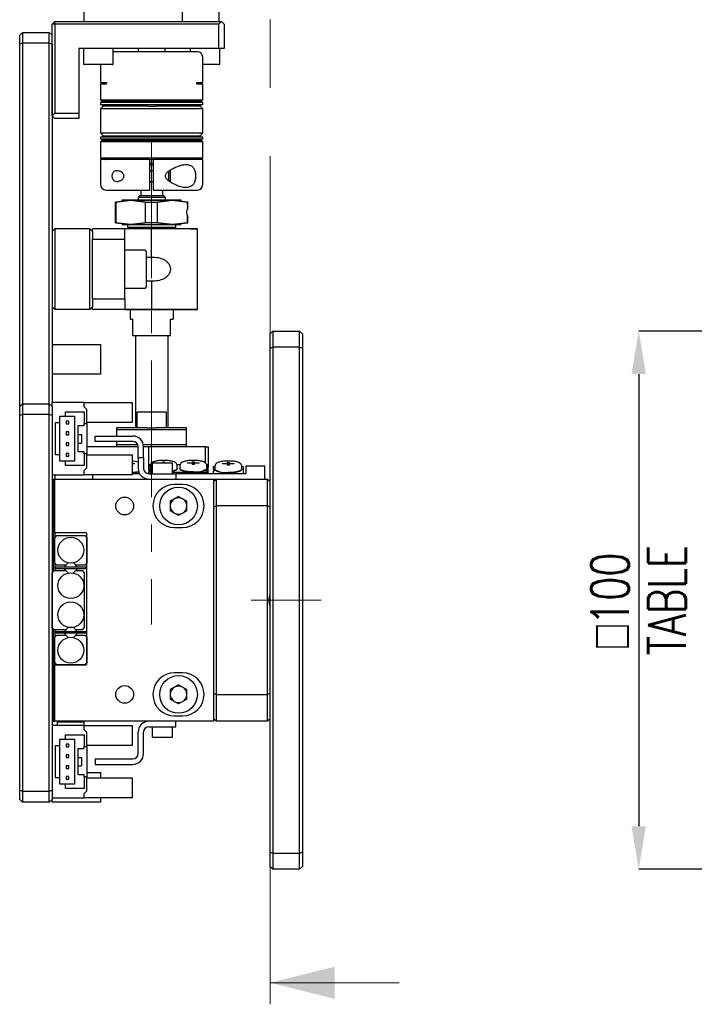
# Model space of a CAD drawing. Header units: millimetres. Extents: x 0 to 354, y -1 to 219.
# Tile 2 of 13: x 0 to 63, y 74 to 165. Entities that reach past the tile are written whole.
import ezdxf

# ---------------------------------------------------------------- set-up
doc = ezdxf.new("R2010")
doc.units = ezdxf.units.MM
doc.linetypes.add('CENTER', pattern=[50.8, 31.75, -6.35, 6.35, -6.35])
doc.linetypes.add('CENTERX2', pattern=[20.32, 12.7, -2.54, 2.54, -2.54])
doc.layers.add('SLD-0', color=7, linetype='Continuous')
doc.styles.add('SLDTEXTSTYLE1', font='TXT', dxfattribs={"width": 0.75, "bigfont": 'bigfont'})
doc.dimstyles.new('SLDDIMSTYLE0', dxfattribs={"dimtxt": 3.5, "dimasz": 4, "dimexe": 0, "dimexo": 0.0625, "dimgap": 0.875, "dimtad": 1, "dimlfac": 2, "dimrnd": 1e-09, "dimzin": 12, "dimdsep": 46, "dimtxsty": 'SLDTEXTSTYLE1', "dimsah": 1, "dimcen": 0.09, "dimadec": 0, "dimazin": 3, "dimtfac": 1, "dimtofl": 0, "dimtmove": 0, "dimatfit": 3, "dimfxl": 1, "dimfrac": 2, "dimtolj": 1, "dimtzin": 12, "dimarcsym": 0})

# ---------------------------------------------------------------- blocks, each defined once
blk = doc.blocks.new('*D39')
at = {"layer": 'Defpoints', "color": 0, "transparency": 16777216}
for p in [(90.993, 136.291), (57.486, 86.291), (90.993, 86.291)]:
    blk.add_point(p, dxfattribs=at)
at = {"layer": 'SLD-0', "color": 0, "lineweight": -2, "transparency": 16777216}
for p, q in [((90.931, 136.291), (57.486, 136.291)), ((57.486, 132.291), (57.486, 90.291)), ((90.931, 86.291), (57.486, 86.291))]:
    blk.add_line(p, q, dxfattribs=at)
at = {"layer": 'SLD-0', "color": 0, "transparency": 16777216}
for points in [[(56.82, 132.291), (58.153, 132.291), (57.486, 136.291)], [(56.82, 90.291), (58.153, 90.291), (57.486, 86.291)]]:
    blk.add_solid(points, dxfattribs=at)
at = {"layer": 'SLD-0', "color": 0, "transparency": 16777216, "char_height": 3.5, "attachment_point": 2, "rotation": 90, "style": 'SLDTEXTSTYLE1'}
for s, insert in [('\\A1;TABLE', (58.361, 111.291)), ('\\A1;{\\fGDT;o}100', (53.074, 111.291))]:
    blk.add_mtext(s, dxfattribs=dict(at, insert=insert))

msp = doc.modelspace()

# ---------------------------------------------------------------- linework, layer by layer
at = {"color": 7, "linetype": 'CENTER', "lineweight": 18}
msp.add_line((23.25, 203.3308), (23.25, 73.7507), dxfattribs=at)
at = {"color": 7, "linetype": 'Continuous', "lineweight": 25}
for p, q in [((6, 165.0407), (6, 167.7407)), ((15.1, 166.2407), (15.1, 165.0407)), ((18.5, 166.2407), (18.5, 165.0407)), ((3.25, 165.0407), (3, 164.7907)), ((3.25, 164.7907), (3, 164.7907)), ((3, 156.2907), (3, 164.7907)), ((3.25, 164.7907), (3.25, 165.0407)), ((3.25, 165.0407), (18.75, 165.0407)), ((18.5, 164.7907), (3.25, 164.7907)), ((3.25, 164.7907), (3.25, 156.5407)), ((18.5, 164.7907), (18.75, 165.0407)), ((18.5, 162.5407), (18.5, 164.7907)), ((18.75, 165.0407), (19, 164.7907)), ((19, 164.7907), (19, 162.5407)), ((0, 163.7907), (0.25, 164.0407)), ((0, 162.9372), (0, 163.7907)), ((0.25, 164.0407), (0.25, 163.0407)), ((0.25, 164.0407), (2.75, 164.0407)), ((2.75, 163.0407), (2.75, 164.0407)), ((2.75, 164.0407), (3, 163.7907)), ((0.25, 163.0407), (0, 162.9372)), ((0, 129.2907), (0, 162.9372)), ((2.75, 163.0407), (0.25, 163.0407)), ((0.25, 163.0407), (0.25, 129.5407)), ((2.75, 129.5407), (2.75, 163.0407)), ((3, 162.9372), (2.75, 163.0407)), ((3, 162.9372), (3, 129.6407)), ((18.5, 162.5407), (5.5, 162.5407)), ((5.5, 162.5407), (5.5, 156.5407)), ((5.9253, 162.5407), (5.9253, 161.1157)), ((8.6753, 161.1157), (8.6753, 162.5407)), ((11, 162.5407), (11, 162.2407)), ((13.5, 162.2407), (13.5, 162.5407)), ((15.8247, 162.5407), (15.8247, 162.2407)), ((19, 162.5407), (18.5, 162.5407)), ((18.5747, 161.1157), (18.5747, 162.5407)), ((8.6003, 161.0407), (6.0003, 161.0407)), ((7.5, 161.0407), (7.5, 159.3907)), ((16.9806, 161.2237), (16.9806, 161.0937)), ((16.997, 161.5747), (16.9998, 161.5747)), ((16.997, 161.5278), (16.997, 161.5747)), ((16.997, 161.2237), (17, 161.2237)), ((16.997, 161.0937), (16.997, 161.2237)), ((17, 161.0937), (16.997, 161.0937)), ((17, 161.5239), (17, 161.7407)), ((17, 160.9338), (17, 161.0937)), ((18.4997, 161.0407), (17, 161.0407)), ((16.997, 160.4497), (16.997, 160.7487)), ((16.997, 160.5797), (16.9998, 160.5797)), ((17, 160.4497), (16.997, 160.4497)), ((16.997, 160.3347), (17, 160.3347)), ((16.997, 160.2047), (16.997, 160.3347)), ((17, 160.2047), (16.997, 160.2047)), ((16.9998, 160.5797), (16.9998, 160.7487)), ((17, 160.5797), (17, 160.8031)), ((17, 160.3347), (17, 160.4497)), ((17, 160.0357), (17, 160.2047)), ((7.5, 159.3907), (8.0144, 159.3907)), ((7.5, 159.2407), (7.5, 157.7657)), ((8.0144, 159.2407), (7.5, 159.2407)), ((16.4856, 159.3907), (17, 159.3907)), ((17, 159.2407), (16.4856, 159.2407)), ((16.997, 159.7367), (16.997, 159.8129)), ((17, 159.7367), (16.997, 159.7367)), ((17, 159.3907), (17, 159.7367)), ((17, 157.7657), (17, 159.2407)), ((7.5, 157.7657), (7.625, 157.6407)), ((7.5, 157.7657), (17, 157.7657)), ((7.5, 157.5157), (7.5, 157.3157)), ((17, 157.5157), (7.5, 157.5157)), ((7.625, 157.6407), (16.875, 157.6407)), ((7.7, 157.6407), (7.7, 157.5157)), ((9.7, 157.5157), (9.7, 157.6407)), ((11, 157.6407), (11, 157.5157)), ((11.25, 157.6407), (11.25, 157.5157)), ((13.25, 157.5157), (13.25, 157.6407)), ((13.5, 157.5157), (13.5, 157.6407)), ((14.8, 157.6407), (14.8, 157.5157)), ((16.8, 157.5157), (16.8, 157.6407)), ((16.875, 157.6407), (17, 157.7657)), ((17, 157.3157), (17, 157.5157)), ((3, 156.2907), (3.25, 156.5407)), ((3.25, 156.5407), (5.5, 156.5407)), ((5.5, 156.5407), (5.5, 156.0407)), ((17, 157.3157), (7.5, 157.3157)), ((7.75, 157.1907), (7.5, 156.9407)), ((7.5, 156.9407), (7.5, 154.6907)), ((17, 156.9407), (7.5, 156.9407)), ((7.7, 157.3157), (7.7, 157.1907)), ((7.7, 157.1907), (7.7637, 157.1907)), ((11.8987, 157.1907), (7.7637, 157.1907)), ((9.7, 157.1907), (9.7, 157.3157)), ((11, 157.3157), (11, 157.1907)), ((11.25, 157.3157), (11.25, 157.1907)), ((11.8987, 157.1907), (12.6013, 157.1907)), ((16.7363, 157.1907), (12.6013, 157.1907)), ((13.25, 157.1907), (13.25, 157.3157)), ((13.5, 157.1907), (13.5, 157.3157)), ((14.8, 157.3157), (14.8, 157.1907)), ((16.7363, 157.1907), (16.8, 157.1907)), ((17, 156.9407), (16.75, 157.1907)), ((16.8, 157.1907), (16.8, 157.3157)), ((17, 154.6907), (17, 156.9407)), ((3.25, 156.0407), (3, 156.2907)), ((5.5, 156.0407), (3.25, 156.0407)), ((7.5, 154.6907), (7.75, 154.4407)), ((7.5, 154.6907), (17, 154.6907)), ((16.75, 154.4407), (17, 154.6907)), ((7.5, 154.3157), (7.5, 154.1157)), ((17, 154.3157), (7.5, 154.3157)), ((17, 154.1157), (7.5, 154.1157)), ((7.625, 153.9907), (7.5, 153.8657)), ((7.5, 153.8657), (7.5, 152.3907)), ((17, 153.8657), (7.5, 153.8657)), ((16.875, 153.9907), (7.625, 153.9907)), ((7.7, 154.4407), (7.7, 154.3157)), ((7.7637, 154.4407), (7.7, 154.4407)), ((7.7, 154.1157), (7.7, 153.9907)), ((7.7637, 154.4407), (11.8987, 154.4407)), ((9.7, 154.3157), (9.7, 154.4407)), ((9.7, 153.9907), (9.7, 154.1157)), ((11.25, 154.4407), (11.25, 154.3157)), ((11.25, 154.1157), (11.25, 153.9907)), ((11.8987, 154.4407), (12.6013, 154.4407)), ((12.6013, 154.4407), (16.7363, 154.4407)), ((13.25, 154.3157), (13.25, 154.4407)), ((13.25, 153.9907), (13.25, 154.1157)), ((14.8, 154.4407), (14.8, 154.3157)), ((14.8, 154.1157), (14.8, 153.9907)), ((16.8, 154.4407), (16.7363, 154.4407)), ((16.8, 154.3157), (16.8, 154.4407)), ((16.8, 153.9907), (16.8, 154.1157)), ((17, 153.8657), (16.875, 153.9907)), ((17, 154.1157), (17, 154.3157)), ((17, 152.3907), (17, 153.8657)), ((7.5, 152.3907), (17, 152.3907)), ((7.5, 152.2407), (7.5, 149.8907)), ((12.1, 152.2407), (7.5, 152.2407)), ((12.1, 149.8907), (12.1, 152.2407)), ((12.1, 152.2407), (12.4, 152.2407)), ((12.1, 151.8907), (12.4, 151.8907)), ((17, 152.2407), (12.4, 152.2407)), ((12.4, 152.2407), (12.4, 149.8907)), ((17, 149.8907), (17, 152.2407)), ((12.1, 151.7407), (12.4, 151.7407)), ((12.4, 151.1907), (12.1, 151.1907)), ((13.85, 150.229), (13.85, 151.1384)), ((14, 150.1394), (14, 151.2329)), ((12.1, 150.1907), (12.4, 150.1907)), ((11.25, 149.3907), (11.25, 148.8907)), ((13.25, 149.3907), (13.25, 148.8907)), ((8.875, 148.2733), (8.875, 146.3582)), ((8.875, 148.2733), (8.922, 148.2733)), ((10.3055, 148.4407), (8.922, 148.2733)), ((8.922, 148.2733), (10.3055, 148.4407)), ((8.922, 148.2733), (8.922, 146.3582)), ((10.3055, 148.4407), (9.5, 148.4407)), ((10.3055, 148.4407), (11.689, 148.2733)), ((14.1945, 148.4407), (10.3055, 148.4407)), ((11.689, 148.2733), (10.3055, 148.4407)), ((11.15, 148.8907), (11, 148.7407)), ((11, 148.7407), (11, 148.4407)), ((11, 148.7407), (13.5, 148.7407)), ((11.15, 148.8907), (13.35, 148.8907)), ((11.689, 148.2733), (12.811, 148.2733)), ((11.689, 146.3582), (11.689, 148.2733)), ((12.811, 148.2733), (14.1945, 148.4407)), ((14.1945, 148.4407), (12.811, 148.2733)), ((12.811, 146.3582), (12.811, 148.2733)), ((13.35, 148.8907), (13.5, 148.7407)), ((13.5, 148.7407), (13.5, 148.4407)), ((15.578, 148.2733), (14.1945, 148.4407)), ((15, 148.4407), (14.1945, 148.4407)), ((14.1945, 148.4407), (15.578, 148.2733)), ((15.625, 148.2733), (15.578, 148.2733)), ((15.578, 148.2733), (15.578, 147.5911)), ((15.578, 147.9407), (15.578, 148.2733)), ((15.625, 147.9407), (15.625, 148.2733)), ((15.578, 147.5911), (15.578, 147.5912)), ((8.922, 146.3582), (8.875, 146.3582)), ((8.922, 146.3582), (10.3055, 146.1907)), ((10.3055, 146.1907), (8.922, 146.3582)), ((11.689, 146.3582), (10.3055, 146.1907)), ((10.3055, 146.1907), (11.689, 146.3582)), ((12.811, 146.3582), (11.689, 146.3582)), ((14.1945, 146.1907), (12.811, 146.3582)), ((12.811, 146.3582), (14.1945, 146.1907)), ((14.1945, 146.1907), (15.578, 146.3582)), ((15.578, 146.3582), (14.1945, 146.1907)), ((15.578, 147.0403), (15.578, 146.3582)), ((15.578, 146.3582), (15.578, 147.0403)), ((15.578, 146.3582), (15.625, 146.3582)), ((15.625, 146.3582), (15.625, 146.6907)), ((3.25, 145.7907), (3, 145.5407)), ((3.25, 145.7907), (3.25, 138.2907)), ((6.5, 145.7907), (3.25, 145.7907)), ((6.5, 138.2907), (6.5, 145.7907)), ((6.5, 145.7907), (6.75, 145.5407)), ((12.25, 145.7907), (6.75, 145.7907)), ((6.75, 145.5407), (6.75, 145.7907)), ((9.75, 145.7907), (6.75, 145.7907)), ((6.75, 145.5407), (6.75, 144.7907)), ((9.5, 146.1907), (10.3055, 146.1907)), ((12.25, 145.7907), (9.75, 145.7907)), ((9.75, 144.7907), (9.75, 145.7907)), ((10, 146.1907), (10, 145.9407)), ((10.1, 145.9407), (10, 145.8407)), ((10, 145.9407), (14.5, 145.9407)), ((10, 145.8407), (10, 145.7907)), ((10, 145.8407), (12.25, 145.8407)), ((10.3055, 146.1907), (14.1945, 146.1907)), ((12.25, 145.8407), (14.5, 145.8407)), ((12.25, 143.1657), (12.25, 145.7907)), ((16.5, 145.7907), (12.25, 145.7907)), ((14.1945, 146.1907), (15, 146.1907)), ((14.5, 145.8407), (14.4, 145.9407)), ((14.5, 145.9407), (14.5, 146.1907)), ((14.5, 145.7907), (14.5, 145.8407)), ((16.5, 138.2907), (16.5, 145.7907)), ((6.75, 139.2907), (6.75, 144.7907)), ((9.75, 144.7907), (6.75, 144.7907)), ((9.75, 139.2907), (9.75, 144.7907)), ((11.65, 143.7907), (9.75, 143.7907)), ((11.75, 143.6907), (11.75, 140.3907)), ((11.75, 143.1657), (12.25, 143.1657)), ((12.25, 140.9157), (11.75, 140.9157)), ((12.25, 140.9157), (12.25, 138.2907)), ((9.75, 140.2907), (11.65, 140.2907)), ((6.75, 139.2907), (9.75, 139.2907)), ((6.75, 139.2907), (6.75, 138.5407)), ((9.75, 139.2907), (9.75, 138.2907)), ((3.25, 138.2907), (3, 138.5407)), ((6.5, 138.2907), (3.25, 138.2907)), ((6.5, 138.2907), (6.75, 138.5407)), ((6.75, 138.2907), (6.75, 138.5407)), ((9.75, 138.2907), (6.75, 138.2907)), ((12.25, 138.2907), (6.75, 138.2907)), ((9.75, 138.2907), (12.25, 138.2907)), ((10.25, 138.2907), (10.25, 137.3907)), ((12.25, 138.2907), (16.5, 138.2907)), ((14.25, 138.2907), (14.25, 137.3907)), ((10.25, 137.3907), (10.5, 137.3907)), ((10.5, 135.8907), (10.5, 137.3907)), ((14, 137.3907), (14.25, 137.3907)), ((14, 135.8907), (14, 137.3907)), ((23.25, 136.0407), (23.5, 136.2907)), ((23.5, 136.2907), (23.5, 134.7907)), ((23.5, 136.2907), (26, 136.2907)), ((26, 134.7907), (26, 136.2907)), ((26.25, 136.0407), (26, 136.2907)), ((10.5, 135.8907), (14, 135.8907)), ((10.75, 135.8907), (10.75, 127.2907)), ((13.75, 135.8907), (13.75, 127.2907)), ((23.25, 134.6872), (23.25, 136.0407)), ((26.25, 136.0407), (26.25, 134.6872)), ((3, 135.0407), (7.5, 135.0407)), ((7.5, 135.0407), (7.5, 132.2907)), ((23.25, 134.6872), (23.5, 134.7907)), ((23.25, 87.8943), (23.25, 134.6872)), ((23.5, 134.7907), (23.5, 87.7907)), ((26, 134.7907), (23.5, 134.7907)), ((26, 87.7907), (26, 134.7907)), ((26, 134.7907), (26.25, 134.6872)), ((26.25, 134.6872), (26.25, 87.8943)), ((7.5, 132.2907), (3, 132.2907)), ((0, 129.2907), (0.25, 129.5407)), ((0, 128.4372), (0, 129.2907)), ((0.25, 129.5407), (0.25, 128.5407)), ((0.25, 129.5407), (2.75, 129.5407)), ((2.75, 128.5407), (2.75, 129.5407)), ((2.75, 129.5407), (3, 129.2907)), ((3, 129.2907), (3, 129.6407)), ((6, 129.6407), (3, 129.6407)), ((3, 129.2907), (3, 128.4372)), ((6, 129.2407), (6, 129.6407)), ((6, 129.6407), (10.45, 129.6407)), ((6, 129.2407), (6.25, 128.9907)), ((6.25, 127.6907), (6.25, 128.9907)), ((10.45, 129.6407), (10.45, 127.7907)), ((0.25, 128.5407), (0, 128.4372)), ((0, 93.6443), (0, 128.4372)), ((0.25, 128.5407), (0.25, 93.5407)), ((2.75, 128.5407), (0.25, 128.5407)), ((2.75, 93.5407), (2.75, 128.5407)), ((3, 128.4372), (2.75, 128.5407)), ((3, 128.4372), (3, 93.6443)), ((3.725, 128.3907), (4.25, 128.3907)), ((3.725, 127.7907), (3.725, 128.3907)), ((4.25, 128.7907), (5.975, 128.7907)), ((4.25, 128.3907), (4.25, 128.7907)), ((4.25, 128.3907), (5.075, 128.3907)), ((5.075, 128.3907), (5.075, 124.1907)), ((5.975, 128.7907), (5.975, 127.6907)), ((10.875, 128.7157), (10.875, 127.2907)), ((10.95, 128.7907), (13.55, 128.7907)), ((13.625, 127.2907), (13.625, 128.7157)), ((3.325, 127.7907), (3.725, 127.7907)), ((3.325, 124.7907), (3.325, 127.7907)), ((3.725, 124.7907), (3.725, 127.7907)), ((4.3, 127.9157), (4.3, 127.6657)), ((4.55, 127.9157), (4.3, 127.9157)), ((4.3, 127.6657), (4.55, 127.6657)), ((4.55, 127.6657), (4.55, 127.9157)), ((5.425, 127.5157), (5.975, 127.5157)), ((5.425, 125.0657), (5.425, 127.5157)), ((5.975, 127.6907), (6.25, 127.6907)), ((5.975, 127.5157), (5.975, 127.6907)), ((10.45, 127.7907), (6.25, 127.7907)), ((6.25, 127.6907), (6.25, 124.8907)), ((9, 127.2907), (9, 127.1157)), ((11.8295, 127.2907), (9, 127.2907)), ((11.8295, 127.2907), (12.6705, 127.2907)), ((15.5, 127.2907), (12.6705, 127.2907)), ((15.5, 127.1157), (15.5, 127.2907)), ((4.3, 126.9157), (4.3, 126.6657)), ((4.55, 126.9157), (4.3, 126.9157)), ((4.3, 126.6657), (4.55, 126.6657)), ((4.55, 126.6657), (4.55, 126.9157)), ((5.425, 126.6907), (5.725, 126.6907)), ((5.725, 126.6907), (5.725, 125.8907)), ((7, 126.0407), (7, 126.5407)), ((7, 126.5407), (10.5, 126.5407)), ((15.5, 127.1157), (9, 127.1157)), ((9, 127.1157), (9, 126.5407)), ((15.5, 125.7157), (15.5, 127.1157)), ((4.3, 125.9157), (4.3, 125.6657)), ((4.55, 125.9157), (4.3, 125.9157)), ((4.3, 125.6657), (4.55, 125.6657)), ((4.55, 125.6657), (4.55, 125.9157)), ((5.425, 125.8907), (5.725, 125.8907)), ((11, 125.5407), (6.25, 125.5407)), ((10.5, 126.0407), (7, 126.0407)), ((9, 126.0407), (9, 125.7157)), ((10.9684, 125.7157), (9, 125.7157)), ((9, 125.7157), (9, 125.5407)), ((11, 124.5407), (11, 125.5407)), ((15.5, 125.7157), (11.4846, 125.7157)), ((12, 125.5407), (11.5, 125.5407)), ((11.5, 124.5407), (11.5, 125.5407)), ((12, 123.8689), (12, 125.5407)), ((17.25, 125.5407), (12, 125.5407)), ((15.5, 125.5407), (15.5, 125.7157)), ((17.25, 124.0341), (17.25, 125.5407)), ((17.25, 125.5407), (17.5, 125.5407)), ((17.5, 125.5407), (17.5, 123.8997)), ((3.725, 124.7907), (3.325, 124.7907)), ((3.725, 124.1907), (3.725, 124.7907)), ((4.55, 124.9157), (4.3, 124.9157)), ((4.3, 124.9157), (4.3, 124.6657)), ((4.3, 124.6657), (4.55, 124.6657)), ((4.55, 124.6657), (4.55, 124.9157)), ((5.975, 125.0657), (5.425, 125.0657)), ((5.975, 124.8907), (5.975, 125.0657)), ((5.975, 124.8907), (5.975, 123.7907)), ((6.25, 124.8907), (5.975, 124.8907)), ((6.25, 123.5907), (6.25, 124.8907)), ((6.25, 124.7907), (10.45, 124.7907)), ((10.45, 124.7907), (10.45, 122.9407)), ((11, 124.5407), (11.5, 124.5407)), ((11, 124.5407), (11, 123.5407)), ((11.5, 124.5407), (11.5, 123.5407)), ((4.25, 124.1907), (3.725, 124.1907)), ((4.25, 123.7907), (4.25, 124.1907)), ((5.075, 124.1907), (4.25, 124.1907)), ((5.975, 123.7907), (4.25, 123.7907)), ((6.25, 123.5907), (6, 123.3407)), ((10.45, 123.9923), (10.665, 123.9923)), ((10.665, 123.9511), (10.45, 123.9511)), ((10.665, 123.9511), (10.665, 123.9923)), ((12, 123.687), (12, 123.8689)), ((12.1459, 123.8689), (12, 123.8689)), ((12, 123.687), (12.15, 123.8689)), ((12, 123.4098), (12, 123.687)), ((12.1266, 123.5019), (12, 123.4098)), ((12.125, 123.784), (12.125, 123.5173)), ((12.15, 123.457), (12.125, 123.5173)), ((12.3, 123.9907), (12.3, 123.0407)), ((12.35, 124.0407), (14.15, 124.0407)), ((12.835, 124.0472), (13.29, 124.0472)), ((12.835, 124.0407), (12.835, 124.0472)), ((13.29, 124.1576), (13.46, 124.1576)), ((13.29, 124.0472), (13.29, 124.1576)), ((13.29, 124.0407), (13.29, 124.0472)), ((13.46, 124.1576), (13.46, 124.0472)), ((13.46, 124.0472), (13.915, 124.0472)), ((13.46, 124.0407), (13.46, 124.0472)), ((13.915, 124.0407), (13.915, 124.0472)), ((14.2, 123.0407), (14.2, 123.9907)), ((14.8959, 123.8689), (14.6072, 123.8689)), ((14.625, 123.5173), (14.625, 123.784)), ((14.875, 123.784), (14.875, 123.5173)), ((15.585, 124.0472), (16.04, 124.0472)), ((15.585, 124.006), (15.585, 124.0472)), ((16.04, 124.006), (15.585, 124.006)), ((16.04, 124.1576), (16.21, 124.1576)), ((16.04, 124.0472), (16.04, 124.1576)), ((16.04, 124.006), (16.04, 124.0472)), ((16.04, 124.012), (16.21, 124.012)), ((16.04, 123.8956), (16.04, 124.006)), ((16.21, 123.8956), (16.04, 123.8956)), ((16.21, 124.1576), (16.21, 124.0472)), ((16.21, 124.0472), (16.665, 124.0472)), ((16.21, 124.006), (16.21, 124.0472)), ((16.21, 124.006), (16.21, 123.8956)), ((16.665, 124.006), (16.21, 124.006)), ((16.665, 124.006), (16.665, 124.0472)), ((17.35, 123.8689), (17.5, 123.687)), ((17.375, 123.5173), (17.35, 123.457)), ((17.3552, 123.8819), (17.5, 123.8997)), ((17.5, 123.4098), (17.3734, 123.5019)), ((17.375, 123.5173), (17.375, 123.784)), ((17.5, 123.8997), (17.5, 123.687)), ((17.5, 123.4098), (17.5, 123.687)), ((18, 123.717), (18.15, 123.7534)), ((18, 123.5005), (18, 123.717)), ((18.125, 123.4701), (18, 123.5005)), ((18, 123.5005), (18, 123.2787)), ((18.125, 123.7292), (18.125, 123.4624)), ((18.835, 123.9923), (19.29, 123.9923)), ((18.835, 123.9511), (18.835, 123.9923)), ((19.29, 123.9511), (18.835, 123.9511)), ((19.29, 124.1027), (19.46, 124.1027)), ((19.29, 123.9923), (19.29, 124.1027)), ((19.29, 123.9511), (19.29, 123.9923)), ((19.29, 123.9571), (19.46, 123.9571)), ((19.29, 123.8407), (19.29, 123.9511)), ((19.46, 123.8407), (19.29, 123.8407)), ((19.46, 124.1027), (19.46, 123.9923)), ((19.46, 123.9923), (19.915, 123.9923)), ((19.46, 123.9511), (19.46, 123.9923)), ((19.46, 123.9511), (19.46, 123.8407)), ((19.915, 123.9511), (19.46, 123.9511)), ((19.915, 123.9511), (19.915, 123.9923)), ((20.6, 123.7534), (20.75, 123.717)), ((20.625, 123.4624), (20.625, 123.7292)), ((20.75, 123.717), (20.75, 123.0622)), ((21, 123.7534), (21, 123.0258)), ((22.75, 123.7534), (21, 123.7534)), ((22.75, 122.5407), (22.75, 123.7534)), ((3, 122.9407), (6, 122.9407)), ((3.25, 122.9407), (3.25, 122.5407)), ((6, 122.9407), (6, 123.3407)), ((10.45, 122.9407), (6, 122.9407)), ((6.75, 122.9407), (6.75, 122.5407)), ((11.1428, 123.0258), (10.45, 123.0258)), ((12, 123.4098), (12, 123.1881)), ((12, 123.1881), (12.15, 123.37)), ((12, 123.0407), (12, 123.1881)), ((12, 123.0407), (14.5, 123.0407)), ((12.15, 123.1413), (12.0117, 123.0407)), ((12.2221, 123.3875), (12.15, 123.37)), ((12.15, 123.37), (12.15, 123.1413)), ((12.3, 123.1413), (12.15, 123.1413)), ((12.15, 123.0407), (12.15, 123.1413)), ((12.1647, 123.4415), (12.2373, 123.3733)), ((12.3, 123.3295), (12.2373, 123.3733)), ((17.35, 123.1413), (14.2, 123.1413)), ((14.5, 123.0407), (14.5, 122.5407)), ((21, 123.0258), (14.5, 123.0258)), ((14.5127, 123.3733), (14.5853, 123.4415)), ((14.9147, 123.4415), (14.9873, 123.3733)), ((17.2627, 123.3733), (17.3353, 123.4415)), ((17.35, 123.37), (17.2779, 123.3875)), ((17.35, 123.1413), (17.35, 123.37)), ((17.35, 123.37), (17.5, 123.1881)), ((17.35, 123.0258), (17.35, 123.1413)), ((17.5, 123.0322), (17.35, 123.1413)), ((17.5, 123.1881), (17.5, 123.4098)), ((17.5, 123.0322), (17.5, 123.1881)), ((17.5, 123.0258), (17.5, 123.0322)), ((18.2221, 123.3326), (18, 123.2787)), ((18, 123.0622), (18, 123.2787)), ((18.15, 123.0258), (18, 123.0622)), ((18, 123.0258), (18, 123.0622)), ((18.15, 123.4021), (18.125, 123.4624)), ((20.6, 123.0258), (18.15, 123.0258)), ((18.1647, 123.3866), (18.2373, 123.3184)), ((20.5127, 123.3184), (20.5853, 123.3866)), ((20.75, 123.0622), (20.6, 123.0258)), ((20.75, 123.0258), (20.75, 123.0622)), ((3.15, 122.3907), (3, 122.5407)), ((3, 122.5407), (3.25, 122.5407)), ((3.15, 113.9907), (3.15, 122.3907)), ((3.25, 122.3907), (3.15, 122.3907)), ((3.25, 117.5407), (3.25, 122.5407)), ((3.25, 122.5407), (18, 122.5407)), ((15.125, 122.0407), (14.375, 122.0407)), ((18.25, 122.5407), (18, 122.2907)), ((18, 122.5407), (18.25, 122.5407)), ((18, 122.5407), (18, 100.0407)), ((18.25, 122.5407), (18.25, 120.0407)), ((18.25, 122.5407), (23, 122.5407)), ((23, 120.0407), (23, 122.5407)), ((23, 122.5407), (23.25, 122.2907)), ((14.75, 120.9272), (13.9822, 120.484)), ((14.75, 120.9272), (15.5177, 120.484)), ((13.9822, 120.484), (13.9822, 119.5975)), ((15.5177, 119.5975), (15.5177, 120.484)), ((18, 119.9372), (18.25, 120.0407)), ((23, 120.0407), (18.25, 120.0407)), ((18.25, 120.0407), (18.25, 102.5407)), ((23, 102.5407), (23, 120.0407)), ((23.25, 119.9372), (23, 120.0407)), ((14.75, 119.1542), (13.9822, 119.5975)), ((15.5177, 119.5975), (14.75, 119.1542)), ((14.375, 118.0407), (15.125, 118.0407)), ((3.25, 117.5407), (3.25, 117.0907)), ((6.15, 117.5407), (3.25, 117.5407)), ((3.25, 117.0907), (3.45, 117.2907)), ((3.25, 114.7407), (3.25, 117.0907)), ((3.45, 117.2907), (6.05, 117.2907)), ((6.05, 117.2907), (6.25, 117.0907)), ((6.25, 105.3907), (6.25, 117.4407)), ((6.25, 117.0907), (6.25, 114.7407)), ((3.25, 114.7407), (3.25, 114.0407)), ((3.45, 114.5407), (3.25, 114.7407)), ((3.35, 114.2157), (3.35, 114.3657)), ((6.15, 114.3657), (3.35, 114.3657)), ((4.2925, 114.5407), (3.45, 114.5407)), ((4.5159, 114.7638), (4.1179, 114.3657)), ((4.5156, 114.7638), (4.2925, 114.5407)), ((5.3821, 114.3657), (4.9841, 114.7638)), ((5.2075, 114.5407), (4.9844, 114.7638)), ((6.05, 114.5407), (5.2075, 114.5407)), ((6.25, 114.7407), (6.05, 114.5407)), ((6.15, 114.2157), (6.15, 114.3657)), ((3, 113.8407), (3.2, 114.0407)), ((3, 108.7407), (3, 113.8407)), ((3.2, 114.0407), (4.2925, 114.0407)), ((6.15, 114.2157), (3.35, 114.2157)), ((4.1179, 114.2157), (4.5159, 113.8177)), ((4.2925, 114.0407), (4.5156, 113.8176)), ((4.9841, 113.8177), (5.3821, 114.2157)), ((4.9844, 113.8176), (5.2075, 114.0407)), ((5.2075, 114.0407), (5.8, 114.0407)), ((5.8, 114.0407), (6, 113.8407)), ((6, 113.8407), (6, 108.7407)), ((3.2, 108.5407), (3, 108.7407)), ((3.15, 100.1907), (3.15, 108.5907)), ((4.2925, 108.5407), (3.2, 108.5407)), ((3.25, 108.5407), (3.25, 107.8407)), ((3.25, 107.8407), (3.45, 108.0407)), ((3.35, 108.2157), (3.35, 108.3657)), ((6.15, 108.3657), (3.35, 108.3657)), ((6.15, 108.2157), (3.35, 108.2157)), ((3.45, 108.0407), (4.2925, 108.0407)), ((4.5159, 108.7638), (4.1179, 108.3657)), ((4.1179, 108.2157), (4.5159, 107.8177)), ((4.5156, 108.7638), (4.2925, 108.5407)), ((4.2925, 108.0407), (4.5156, 107.8176)), ((5.3821, 108.3657), (4.9841, 108.7638)), ((4.9841, 107.8177), (5.3821, 108.2157)), ((5.2075, 108.5407), (4.9844, 108.7638)), ((4.9844, 107.8176), (5.2075, 108.0407)), ((5.8, 108.5407), (5.2075, 108.5407)), ((5.2075, 108.0407), (6.05, 108.0407)), ((6, 108.7407), (5.8, 108.5407)), ((6.05, 108.0407), (6.25, 107.8407)), ((6.15, 108.2157), (6.15, 108.3657)), ((3.25, 105.4907), (3.25, 107.8407)), ((6.25, 107.8407), (6.25, 105.4907)), ((3.25, 105.2907), (3.25, 105.4907)), ((3.45, 105.2907), (3.25, 105.4907)), ((3.25, 105.2907), (6.15, 105.2907)), ((3.25, 100.0407), (3.25, 105.2907)), ((6.05, 105.2907), (3.45, 105.2907)), ((6.25, 105.4907), (6.05, 105.2907)), ((15.125, 104.5407), (14.375, 104.5407)), ((14.75, 103.4272), (13.9822, 102.984)), ((14.75, 103.4272), (15.5177, 102.984)), ((13.9822, 102.984), (13.9822, 102.0975)), ((15.5177, 102.0975), (15.5177, 102.984)), ((18, 102.6443), (18.25, 102.5407)), ((18.25, 102.5407), (23, 102.5407)), ((18.25, 102.5407), (18.25, 100.0407)), ((23.25, 102.6443), (23, 102.5407)), ((23, 100.0407), (23, 102.5407)), ((14.75, 101.6542), (13.9822, 102.0975)), ((15.5177, 102.0975), (14.75, 101.6542)), ((3, 100.0407), (3.15, 100.1907)), ((3, 100.0407), (3.25, 100.0407)), ((3.25, 100.1907), (3.15, 100.1907)), ((18, 100.0407), (3.25, 100.0407)), ((3.575, 100.0407), (3.5, 99.9657)), ((3.5, 99.6907), (3.5, 99.9657)), ((6, 99.9657), (3.5, 99.9657)), ((5.925, 100.0407), (6, 99.9657)), ((6, 99.6907), (6, 99.9657)), ((14.375, 100.5407), (15.125, 100.5407)), ((14.5, 99.5407), (14.5, 100.0407)), ((18, 100.2907), (18.25, 100.0407)), ((23, 100.0407), (18.25, 100.0407)), ((23.25, 100.2907), (23, 100.0407)), ((6, 99.6407), (3, 99.6407)), ((4.25, 98.7907), (5.975, 98.7907)), ((4.25, 98.3907), (4.25, 98.7907)), ((5.975, 98.7907), (5.975, 97.6907)), ((6, 99.2407), (6, 99.6407)), ((6, 99.6407), (10.45, 99.6407)), ((6, 99.2407), (6.25, 98.9907)), ((6.25, 97.6907), (6.25, 98.9907)), ((10.45, 99.6407), (10.45, 97.7907)), ((11, 97.0407), (11, 99.0407)), ((11.5, 97.0407), (11.5, 99.0407)), ((12, 99.5407), (14.5, 99.5407)), ((12.3, 99.5407), (12.3, 98.5907)), ((14.2, 98.5907), (14.2, 99.5407)), ((3.725, 98.3907), (4.25, 98.3907)), ((3.725, 97.7907), (3.725, 98.3907)), ((4.25, 98.3907), (5.075, 98.3907)), ((4.55, 97.9157), (4.3, 97.9157)), ((4.3, 97.9157), (4.3, 97.6657)), ((4.55, 97.6657), (4.55, 97.9157)), ((5.075, 98.3907), (5.075, 94.1907)), ((14.15, 98.5407), (12.35, 98.5407)), ((3.325, 97.7907), (3.725, 97.7907)), ((3.325, 94.7907), (3.325, 97.7907)), ((3.725, 94.7907), (3.725, 97.7907)), ((4.3, 97.6657), (4.55, 97.6657)), ((5.425, 97.5157), (5.975, 97.5157)), ((5.425, 95.0657), (5.425, 97.5157)), ((5.975, 97.6907), (6.25, 97.6907)), ((5.975, 97.5157), (5.975, 97.6907)), ((10.45, 97.7907), (6.25, 97.7907)), ((6.25, 97.6907), (6.25, 94.8907)), ((4.55, 96.9157), (4.3, 96.9157)), ((4.3, 96.9157), (4.3, 96.6657)), ((4.3, 96.6657), (4.55, 96.6657)), ((4.55, 96.6657), (4.55, 96.9157)), ((5.425, 96.6907), (5.725, 96.6907)), ((5.725, 96.6907), (5.725, 95.8907)), ((7, 96.5407), (7, 96.0407)), ((7, 96.5407), (10.5, 96.5407)), ((7, 96.0407), (10.5, 96.0407)), ((4.55, 95.9157), (4.3, 95.9157)), ((4.3, 95.9157), (4.3, 95.6657)), ((4.3, 95.6657), (4.55, 95.6657)), ((4.55, 95.6657), (4.55, 95.9157)), ((5.425, 95.8907), (5.725, 95.8907)), ((6.25, 95.2907), (7.5, 95.2907)), ((7.5, 95.2907), (7.5, 94.7907)), ((3.725, 94.7907), (3.325, 94.7907)), ((3.725, 94.1907), (3.725, 94.7907)), ((4.3, 94.9157), (4.3, 94.6657)), ((4.55, 94.9157), (4.3, 94.9157)), ((4.3, 94.6657), (4.55, 94.6657)), ((4.55, 94.6657), (4.55, 94.9157)), ((5.975, 95.0657), (5.425, 95.0657)), ((5.975, 94.8907), (5.975, 95.0657)), ((5.975, 94.8907), (5.975, 93.7907)), ((6.25, 94.8907), (5.975, 94.8907)), ((6.25, 93.5907), (6.25, 94.8907)), ((6.25, 94.7907), (10.45, 94.7907)), ((10.45, 94.7907), (10.45, 92.9407)), ((0, 93.6443), (0.25, 93.5407)), ((0, 92.7907), (0, 93.6443)), ((0.25, 93.5407), (2.75, 93.5407)), ((0.25, 93.5407), (0.25, 92.5407)), ((2.75, 93.5407), (3, 93.6443)), ((2.75, 92.5407), (2.75, 93.5407)), ((3, 93.6443), (3, 92.7907)), ((4.25, 94.1907), (3.725, 94.1907)), ((4.25, 93.7907), (4.25, 94.1907)), ((5.075, 94.1907), (4.25, 94.1907)), ((5.975, 93.7907), (4.25, 93.7907)), ((6.25, 93.5907), (6, 93.3407)), ((6, 92.9407), (6, 93.3407)), ((0.25, 92.5407), (0, 92.7907)), ((2.75, 92.5407), (0.25, 92.5407)), ((3, 92.7907), (2.75, 92.5407)), ((3, 92.9407), (6, 92.9407)), ((3, 92.5407), (3, 92.7907)), ((7.5, 92.5407), (3, 92.5407)), ((10.45, 92.9407), (6, 92.9407)), ((7.5, 92.9407), (7.5, 92.5407)), ((23.25, 87.8943), (23.5, 87.7907)), ((23.25, 86.5407), (23.25, 87.8943)), ((26, 87.7907), (26.25, 87.8943)), ((26.25, 87.8943), (26.25, 86.5407)), ((23.5, 87.7907), (23.5, 86.2907)), ((23.5, 87.7907), (26, 87.7907)), ((26, 86.2907), (26, 87.7907)), ((23.5, 86.2907), (23.25, 86.5407)), ((26, 86.2907), (23.5, 86.2907)), ((26, 86.2907), (26.25, 86.5407))]:
    msp.add_line(p, q, dxfattribs=at)
at = {"color": 7, "linetype": 'Continuous', "lineweight": 18}
msp.add_line((35.25, 75.7507), (23.25, 75.7507), dxfattribs=at)
at = {"color": 7, "linetype": 'Continuous', "lineweight": 25, "flags": 128}
for points in [[(14.625, 123.5173), (14.6247, 123.5108), (14.5884, 123.4444), (14.4929, 123.3816), (14.3428, 123.3254), (14.2, 123.2895)], [(16.125, 123.2141), (15.8505, 123.2215), (15.5895, 123.2433), (15.3545, 123.2785), (15.1572, 123.3254), (15.0071, 123.3816), (14.9116, 123.4444), (14.8753, 123.5108), (14.875, 123.5173)], [(12.3, 123.3626), (12.2103, 123.4072), (12.15, 123.457)], [(14.5127, 123.3733), (14.4073, 123.3084), (14.2, 123.2416)], [(20.625, 123.4624), (20.6247, 123.4559), (20.5884, 123.3895), (20.4929, 123.3267), (20.3428, 123.2705), (20.1455, 123.2236), (19.9105, 123.1884), (19.6495, 123.1666), (19.375, 123.1592)]]:
    msp.add_lwpolyline(points, dxfattribs=at)
at = {"color": 7, "linetype": 'Continuous', "lineweight": 25}
for centre, radius in [((14.75, 120.0407), 1.75), ((9.75, 120.0407), 0.825), ((4.75, 115.9407), 1.2), ((4.75, 112.6407), 1.2), ((4.75, 109.9407), 1.2), ((4.75, 106.6407), 1.2), ((14.75, 102.5407), 1.75), ((9.75, 102.5407), 0.825)]:
    msp.add_circle(centre, radius, dxfattribs=at)
for centre, radius, start, end in [((16.5, 161.7407), 0.5, 0, 90), ((6.0003, 161.1157), 0.075, 180, 270), ((8.6003, 161.1157), 0.075, 270, 0), ((18.4997, 161.1157), 0.075, 270, 0), ((12.25, 160.0357), 4.75, 358.420561, 0), ((8, 149.8907), 0.5, 180, 270), ((16.5, 149.8907), 0.5, 270, 0), ((11.65, 143.6907), 0.1, 0, 90), ((11.65, 140.3907), 0.1, 270, 0), ((10.95, 128.7157), 0.075, 90, 180), ((13.55, 128.7157), 0.075, 0, 90), ((10.5, 125.5407), 1, 0, 90), ((10.5, 125.5407), 0.5, 0, 90), ((12, 123.5407), 1, 180, 270), ((12, 123.5407), 0.5, 180, 270), ((12.35, 123.9907), 0.05, 90, 180), ((14.15, 123.9907), 0.05, 0, 90), ((10.2691, 126.469), 3.3043, 273.137516, 283.514704), ((10.2799, 126.0345), 2.9237, 273.33553, 285.362578), ((16.125, 125.9381), 2.8058, 246.079136, 293.920864), ((16.3421, 125.33), 2.127, 264.142161, 298.28678), ((19.1579, 125.2751), 2.127, 241.71322, 275.857839), ((19.375, 125.8832), 2.8058, 246.079136, 293.920864), ((14.375, 120.0407), 2, 90, 270), ((15.125, 120.0407), 2, 270, 90), ((14.75, 120.0407), 0.7677, 60, 120), ((14.75, 120.0407), 0.7678, 180, 240), ((14.75, 120.0407), 0.7677, 120, 180), ((14.75, 120.0407), 0.7678, 0, 60), ((14.75, 120.0407), 0.7678, 300, 0), ((14.75, 120.0407), 0.7678, 240, 300), ((6.15, 117.4407), 0.1, 0, 90), ((24.5, 111.2907), 1.375, 155.380023, 204.619977), ((6.15, 105.3907), 0.1, 270, 0), ((14.375, 102.5407), 2, 90, 270), ((15.125, 102.5407), 2, 270, 90), ((14.75, 102.5407), 0.7678, 120, 180), ((14.75, 102.5407), 0.7678, 180, 240), ((14.75, 102.5407), 0.7678, 60, 120), ((14.75, 102.5407), 0.7677, 0, 60), ((14.75, 102.5407), 0.7677, 300, 0), ((14.75, 102.5407), 0.7677, 240, 300), ((12, 99.0407), 1, 90, 180), ((12, 99.0407), 0.5, 90, 180), ((12.35, 98.5907), 0.05, 180, 270), ((14.15, 98.5907), 0.05, 270, 0), ((10.5, 97.0407), 1, 270, 0), ((10.5, 97.0407), 0.5, 270, 0)]:
    msp.add_arc(centre, radius, start, end, dxfattribs=at)
for centre, start_param, end_param in [((12.25, 161.2633), 4.706003, 4.7423237), ((12.25, 161.5239), 4.6850171, 4.7205996)]:
    msp.add_ellipse(centre, major_axis=(0, 6.1957), ratio=0.7666667, start_param=start_param, end_param=end_param, dxfattribs=at)
for points, knots in [([(16.4993, 162.2407), (16.4813, 162.2407), (16.4441, 162.2407), (16.1987, 162.2407), (15.8018, 162.2407), (15.2491, 162.2407), (14.5739, 162.2407), (13.8193, 162.2407), (13.0352, 162.2407), (12.25, 162.2407), (11.4646, 162.2407), (10.6814, 162.2407), (9.9236, 162.2407), (9.2603, 162.2407), (8.8379, 162.2407), (8.6898, 162.2407), (8.6753, 162.2407)], [0, 0, 0, 0, 0.070927, 0.1460043, 0.2241279, 0.3038687, 0.3836095, 0.4617331, 0.5368104, 0.6077374, 0.6786644, 0.7537417, 0.8318653, 0.9116061, 0.991347, 1, 1, 1, 1]), ([(16.9979, 161.4487), (16.9976, 161.4612), (16.9971, 161.4854), (16.997, 161.514), (16.997, 161.5278)], [0, 0, 0, 0, 0.5155224, 1, 1, 1, 1]), ([(16.997, 160.7487), (16.9971, 160.7699), (16.9972, 160.8122), (16.9983, 160.8689), (16.9994, 160.9107), (17, 160.9332), (16.9999, 160.9337), (16.9999, 160.9338)], [0, 0, 0, 0, 0.2299939, 0.4599841, 0.6900671, 0.9201942, 1, 1, 1, 1]), ([(16.9998, 160.7487), (16.9998, 160.7553), (16.9999, 160.7685), (16.9999, 160.786), (17, 160.7991), (17, 160.8065), (17, 160.8065), (17, 160.8065)], [0, 0, 0, 0, 0.2147408, 0.4294813, 0.6442266, 0.8589709, 1, 1, 1, 1]), ([(8.0144, 159.3907), (8.0192, 159.3897), (8.0287, 159.3877), (8.0413, 159.372), (8.0501, 159.3495), (8.0538, 159.3241), (8.0531, 159.2999), (8.0488, 159.2785), (8.0414, 159.2603), (8.031, 159.2466), (8.0214, 159.2412), (8.0158, 159.2408), (8.0144, 159.2407)], [0, 0, 0, 0, 0.1249512, 0.2501408, 0.3673536, 0.4704304, 0.5627663, 0.6522689, 0.7461701, 0.8495499, 0.9645953, 1, 1, 1, 1]), ([(16.4856, 159.2407), (16.4808, 159.2417), (16.4713, 159.2437), (16.4587, 159.2594), (16.4499, 159.2819), (16.4462, 159.3074), (16.4469, 159.3315), (16.4512, 159.3529), (16.4586, 159.3712), (16.469, 159.3849), (16.4786, 159.3903), (16.4842, 159.3906), (16.4856, 159.3907)], [0, 0, 0, 0, 0.1249512, 0.2501408, 0.3673536, 0.4704304, 0.5627663, 0.6522689, 0.7461701, 0.8495499, 0.9645953, 1, 1, 1, 1]), ([(16.997, 159.8129), (16.997, 159.8275), (16.9971, 159.8566), (16.9977, 159.8871), (16.9981, 159.9013), (16.9982, 159.9048)], [0, 0, 0, 0, 0.4290944, 0.8581826, 1, 1, 1, 1]), ([(8.0144, 152.2407), (8.0192, 152.2417), (8.0287, 152.2437), (8.0413, 152.2594), (8.0501, 152.2819), (8.0538, 152.3074), (8.0531, 152.3315), (8.0488, 152.3529), (8.0414, 152.3712), (8.031, 152.3849), (8.0214, 152.3903), (8.0158, 152.3906), (8.0144, 152.3907)], [0, 0, 0, 0, 0.1249512, 0.2501408, 0.3673536, 0.4704304, 0.5627663, 0.6522689, 0.7461701, 0.8495499, 0.9645953, 1, 1, 1, 1]), ([(16.4856, 152.3907), (16.4808, 152.3897), (16.4713, 152.3877), (16.4587, 152.372), (16.4499, 152.3495), (16.4462, 152.3241), (16.4469, 152.2999), (16.4512, 152.2785), (16.4586, 152.2603), (16.469, 152.2466), (16.4786, 152.2412), (16.4842, 152.2408), (16.4856, 152.2407)], [0, 0, 0, 0, 0.1249512, 0.2501408, 0.3673536, 0.4704304, 0.5627663, 0.6522689, 0.7461701, 0.8495499, 0.9645953, 1, 1, 1, 1]), ([(9.0849, 151.189), (9.1821, 151.1701), (9.341, 151.1392), (9.5294, 151.0096), (9.6317, 150.8903), (9.6802, 150.783), (9.6929, 150.6827), (9.6748, 150.5801), (9.6141, 150.4629), (9.4784, 150.3268), (9.2678, 150.2169), (9.0289, 150.1757), (8.8292, 150.2196), (8.6924, 150.3225), (8.6117, 150.449), (8.5704, 150.5877), (8.5632, 150.7288), (8.5871, 150.8621), (8.642, 150.9897), (8.7435, 151.108), (8.8969, 151.1869), (9.0217, 151.1883), (9.0849, 151.189)], [0, 0, 0, 0, 0.0968948, 0.1584349, 0.1973321, 0.2255234, 0.2490797, 0.2726513, 0.3034309, 0.3515783, 0.4317604, 0.5161249, 0.5895346, 0.6433892, 0.6856947, 0.7214458, 0.7573151, 0.7904587, 0.8245834, 0.8719872, 0.9352184, 1, 1, 1, 1]), ([(14.4341, 149.8907), (14.2479, 149.9854), (13.9686, 150.1274), (13.6783, 150.3676), (13.5626, 150.5301), (13.5204, 150.6539), (13.5339, 150.7855), (13.6125, 150.9369), (13.8912, 151.2124), (14.4238, 151.5065), (15.0598, 151.7421), (15.5805, 151.7896), (15.9308, 151.6735), (16.1593, 151.4446), (16.2918, 151.1343), (16.3424, 150.7833), (16.3281, 150.4526), (16.2591, 150.1589), (16.171, 149.9826), (16.1105, 149.9042), (16.1001, 149.8907)], [0, 0, 0, 0, 0.0996169, 0.149423, 0.1687993, 0.1883862, 0.2057477, 0.2255228, 0.2629518, 0.3806889, 0.5060595, 0.6053459, 0.6803547, 0.7395531, 0.7991184, 0.8502623, 0.8968439, 0.9426189, 0.9901391, 1, 1, 1, 1]), ([(8.0007, 149.3907), (8.0097, 149.3907), (8.0282, 149.3907), (8.2459, 149.3907), (8.6161, 149.3907), (9.145, 149.3907), (9.8007, 149.3907), (10.5414, 149.3907), (11.3168, 149.3907), (11.8439, 149.3907), (12.1, 149.3907)], [0, 0, 0, 0, 0.1167066, 0.2402424, 0.3687906, 0.5, 0.6312094, 0.7597576, 0.8832934, 1, 1, 1, 1]), ([(12.1, 149.3907), (12.1, 149.3963), (12.1, 149.4073), (12.1, 149.4936), (12.1, 149.6206), (12.1, 149.7611), (12.1, 149.854), (12.1, 149.8907)], [0, 0, 0, 0, 0.2148485, 0.4296996, 0.6444809, 0.8591471, 1, 1, 1, 1]), ([(12.4, 149.8907), (12.4, 149.8345), (12.4, 149.7222), (12.4, 149.5724), (12.4, 149.4593), (12.4, 149.3993), (12.4, 149.3932), (12.4, 149.3907)], [0, 0, 0, 0, 0.2145505, 0.4290994, 0.6436935, 0.8583911, 1, 1, 1, 1]), ([(12.4, 149.3907), (12.6561, 149.3907), (13.1832, 149.3907), (13.9586, 149.3907), (14.6993, 149.3907), (15.3549, 149.3907), (15.884, 149.3907), (16.2537, 149.3907), (16.4668, 149.3907), (16.4853, 149.3907), (16.4939, 149.3907)], [0, 0, 0, 0, 0.1180458, 0.2429991, 0.3730223, 0.5057372, 0.6384521, 0.7684754, 0.8934287, 1, 1, 1, 1]), ([(16.1001, 149.8907), (16.0388, 149.8369), (15.8589, 149.6791), (15.4242, 149.5942), (14.9506, 149.6411), (14.6019, 149.8096), (14.4341, 149.8907)], [0, 0, 0, 0, 0.1409094, 0.4135073, 0.7178363, 1, 1, 1, 1]), ([(9.5, 148.4407), (9.5118, 148.4407), (9.5351, 148.4407), (9.7531, 148.4407), (10.0879, 148.4407), (10.3055, 148.4407)], [0, 0, 0, 0, 0.2631856, 0.5210258, 1, 1, 1, 1]), ([(10.3055, 148.4407), (10.576, 148.4407), (10.9923, 148.4407), (11.6876, 148.4407), (12.2497, 148.4407), (12.8137, 148.4407), (13.5016, 148.4407), (14.24, 148.4407), (14.7477, 148.4407), (14.9525, 148.4407), (15.0195, 148.4407), (15, 148.4407), (15, 148.4407)], [0, 0, 0, 0, 0.1596312, 0.2455635, 0.3333194, 0.4210753, 0.5070076, 0.6666388, 0.82627, 0.9122023, 0.9999581, 1, 1, 1, 1]), ([(15.578, 147.0403), (15.5599, 147.0841), (15.5246, 147.169), (15.5141, 147.2684), (15.5141, 147.363), (15.5246, 147.4625), (15.5599, 147.5473), (15.578, 147.5911)], [0, 0, 0, 0, 0.2580041, 0.4999869, 0.5000001, 0.7419751, 1, 1, 1, 1]), ([(15.578, 147.0403), (15.5598, 147.0837), (15.5243, 147.1686), (15.5091, 147.3157), (15.5242, 147.4628), (15.5598, 147.5477), (15.578, 147.5911)], [0, 0, 0, 0, 0.2558127, 0.4999886, 0.7439349, 1, 1, 1, 1]), ([(15.578, 147.5911), (15.5829, 147.6413), (15.5926, 147.7409), (15.6097, 147.8537), (15.6222, 147.9275), (15.6241, 147.9365), (15.625, 147.9407)], [0, 0, 0, 0, 0.2508224, 0.4973287, 0.7636396, 1, 1, 1, 1]), ([(15.578, 147.5911), (15.5829, 147.641), (15.5925, 147.7408), (15.6093, 147.8514), (15.6223, 147.9266), (15.6241, 147.936), (15.625, 147.9407)], [0, 0, 0, 0, 0.2485993, 0.4973879, 0.7516372, 1, 1, 1, 1]), ([(15.6086, 147.8449), (15.6033, 147.8109), (15.5927, 147.7423), (15.583, 147.6418), (15.578, 147.5911)], [0, 0, 0, 0, 0.4956629, 1, 1, 1, 1]), ([(15.625, 146.6907), (15.6241, 146.6954), (15.6223, 146.7049), (15.6093, 146.78), (15.5925, 146.8907), (15.5829, 146.9905), (15.578, 147.0403)], [0, 0, 0, 0, 0.248364, 0.5026145, 0.7514782, 1, 1, 1, 1]), ([(15.625, 146.6907), (15.6241, 146.695), (15.6222, 146.7039), (15.6097, 146.7777), (15.5926, 146.8906), (15.5829, 146.9901), (15.578, 147.0403)], [0, 0, 0, 0, 0.2363502, 0.5026713, 0.7491777, 1, 1, 1, 1]), ([(15.578, 147.0403), (15.583, 146.9896), (15.5927, 146.8891), (15.6033, 146.8205), (15.6086, 146.7865)], [0, 0, 0, 0, 0.5043392, 1, 1, 1, 1]), ([(9.5, 146.1907), (9.5118, 146.1907), (9.5351, 146.1907), (9.7531, 146.1907), (10.0879, 146.1907), (10.3055, 146.1907)], [0, 0, 0, 0, 0.2631862, 0.5210262, 1, 1, 1, 1]), ([(10.0001, 145.9407), (10.0301, 145.9407), (10.0763, 145.9407), (10.3569, 145.9407), (10.6472, 145.9407), (11.0077, 145.9407), (11.5315, 145.9407), (12.2501, 145.9407), (12.9683, 145.9407), (13.4926, 145.9407), (13.8517, 145.9407), (14.1472, 145.9407), (14.4036, 145.9407), (14.5527, 145.9407), (14.5, 145.9407), (14.4999, 145.9407)], [0, 0, 0, 0, 0.1196901, 0.184142, 0.2499617, 0.3157814, 0.3802333, 0.4999617, 0.6196901, 0.684142, 0.7499617, 0.8157814, 0.8802333, 0.9999617, 1, 1, 1, 1]), ([(10.3055, 146.1907), (10.576, 146.1907), (10.9923, 146.1907), (11.6876, 146.1907), (12.2497, 146.1907), (12.8137, 146.1907), (13.5016, 146.1907), (14.24, 146.1907), (14.7477, 146.1907), (14.9525, 146.1907), (15.0195, 146.1907), (15, 146.1907), (15, 146.1907)], [0, 0, 0, 0, 0.1596312, 0.2455635, 0.3333194, 0.4210753, 0.5070076, 0.6666388, 0.82627, 0.9122023, 0.9999581, 1, 1, 1, 1]), ([(11.0001, 145.9407), (11.0168, 145.9407), (11.0427, 145.9407), (11.1983, 145.9407), (11.3598, 145.9407), (11.5587, 145.9407), (11.85, 145.9407), (12.0928, 145.9407), (12.25, 145.9407)], [0, 0, 0, 0, 0.2393382, 0.3695662, 0.4999311, 0.6301591, 0.7605241, 1, 1, 1, 1]), ([(15.8757, 145.7907), (15.9928, 145.7907), (16.2459, 145.7907), (16.4487, 145.7907), (16.5244, 145.7907), (16.4508, 145.7907), (16.2234, 145.7907), (15.8287, 145.7907), (15.2766, 145.7907), (14.5969, 145.7907), (13.8353, 145.7907), (13.0432, 145.7907), (12.5092, 145.7907), (12.25, 145.7907)], [0, 0, 0, 0, 0.0789583, 0.1706868, 0.2572312, 0.3437757, 0.4355042, 0.5310461, 0.6286156, 0.7261851, 0.8217271, 0.9134555, 1, 1, 1, 1]), ([(12.25, 143.1657), (12.4454, 143.1557), (12.8367, 143.1356), (13.3015, 142.9839), (13.6186, 142.7858), (13.8177, 142.5877), (13.9595, 142.3387), (14.0135, 142.0407), (13.9595, 141.7428), (13.8177, 141.4938), (13.6186, 141.2956), (13.3015, 141.0975), (12.8367, 140.9459), (12.4454, 140.9258), (12.25, 140.9157)], [0, 0, 0, 0, 0.1254622, 0.2512316, 0.3148029, 0.3728818, 0.4364771, 0.5, 0.5635229, 0.6271182, 0.6851921, 0.7487684, 0.8745378, 1, 1, 1, 1]), ([(12.25, 143.1657), (12.4454, 143.1557), (12.8368, 143.1356), (13.3007, 142.9841), (13.6181, 142.7863), (13.8173, 142.5883), (13.9595, 142.3387), (14.0135, 142.0407), (13.9595, 141.7428), (13.8173, 141.4931), (13.6181, 141.2952), (13.3007, 141.0974), (12.8368, 140.9459), (12.4454, 140.9258), (12.25, 140.9157)], [0, 0, 0, 0, 0.1254619, 0.2512303, 0.3143279, 0.3728817, 0.436477, 0.5, 0.563523, 0.6271183, 0.6856671, 0.7487697, 0.8745381, 1, 1, 1, 1]), ([(16.5, 138.2907), (16.4862, 138.2907), (16.4578, 138.2907), (16.2214, 138.2907), (15.8293, 138.2907), (15.2765, 138.2907), (14.597, 138.2907), (13.8353, 138.2907), (13.0432, 138.2907), (12.5092, 138.2907), (12.25, 138.2907)], [0, 0, 0, 0, 0.1164808, 0.239981, 0.3686156, 0.4999801, 0.6313445, 0.7599791, 0.8834793, 1, 1, 1, 1]), ([(11, 124.1129), (10.9123, 124.1371), (10.754, 124.1809), (10.5438, 124.1983), (10.45, 124.2062)], [0, 0, 0, 0, 0.5537995, 1, 1, 1, 1]), ([(13.375, 124.2766), (13.3117, 124.2757), (13.1261, 124.2733), (12.827, 124.246), (12.5197, 124.1828), (12.313, 124.102), (12.177, 123.9745), (12.1175, 123.8514), (12.1284, 123.7924), (12.1299, 123.7839)], [0, 0, 0, 0, 0.1049048, 0.3076448, 0.5148249, 0.7373937, 0.8739125, 0.9817589, 1, 1, 1, 1]), ([(14.6201, 123.7842), (14.6173, 123.8245), (14.6113, 123.9102), (14.5334, 124.0166), (14.4198, 124.1039), (14.247, 124.1761), (13.9776, 124.2377), (13.6651, 124.2718), (13.4564, 124.2752), (13.375, 124.2766)], [0, 0, 0, 0, 0.0829019, 0.1767638, 0.2857627, 0.451062, 0.6540243, 0.8651603, 1, 1, 1, 1]), ([(16.125, 124.2766), (16.0617, 124.2757), (15.8761, 124.2733), (15.577, 124.246), (15.2697, 124.1828), (15.063, 124.102), (14.927, 123.9745), (14.8675, 123.8514), (14.8784, 123.7924), (14.8799, 123.7839)], [0, 0, 0, 0, 0.1049048, 0.3076448, 0.5148249, 0.7373937, 0.8739125, 0.9817589, 1, 1, 1, 1]), ([(17.3701, 123.7842), (17.3673, 123.8245), (17.3613, 123.9102), (17.2834, 124.0166), (17.1698, 124.1039), (16.997, 124.1761), (16.7276, 124.2377), (16.4151, 124.2718), (16.2064, 124.2752), (16.125, 124.2766)], [0, 0, 0, 0, 0.0829019, 0.1767638, 0.2857627, 0.451062, 0.6540243, 0.8651603, 1, 1, 1, 1]), ([(19.375, 124.2217), (19.3117, 124.2209), (19.1261, 124.2184), (18.827, 124.1911), (18.5197, 124.1279), (18.313, 124.0471), (18.177, 123.9196), (18.1175, 123.7965), (18.1284, 123.7375), (18.1299, 123.729)], [0, 0, 0, 0, 0.1049048, 0.3076448, 0.5148249, 0.7373937, 0.8739125, 0.9817589, 1, 1, 1, 1]), ([(20.6201, 123.7293), (20.6173, 123.7696), (20.6113, 123.8553), (20.5334, 123.9617), (20.4198, 124.049), (20.247, 124.1212), (19.9776, 124.1828), (19.6651, 124.2169), (19.4564, 124.2203), (19.375, 124.2217)], [0, 0, 0, 0, 0.0829019, 0.1767638, 0.2857627, 0.451062, 0.6540243, 0.8651603, 1, 1, 1, 1])]:
    msp.add_open_spline(points, degree=3, knots=knots, dxfattribs=at)
at = {"color": 7, "linetype": 'Continuous', "lineweight": 18}
msp.add_solid([(23.25, 75.7507), (29.25, 74.2507), (29.25, 77.2507)], dxfattribs=at)
at = {"layer": 'SLD-0', "linetype": 'CENTERX2', "lineweight": 18}
for p, q in [((12.25, 153.8907), (12.25, 109.0407)), ((28, 111.2907), (21.5, 111.2907))]:
    msp.add_line(p, q, dxfattribs=at)

# ---------------------------------------------------------------- dimensions: what is measured, and where the dimension line sits
at = {"layer": 'SLD-0'}
dim = msp.add_linear_dim(base=(57.4862, 86.2907), p1=(90.993, 136.2907), p2=(90.993, 86.2907), angle=90, text='{\\fGDT;o}<>\\XTABLE', dimstyle='SLDDIMSTYLE0', dxfattribs=at)
dim.commit()
dim.dimension.update_dxf_attribs({"geometry": '*D39', "text_midpoint": (57.4862, 111.2907), "dimtype": 160})

doc.saveas('drawing.dxf')
